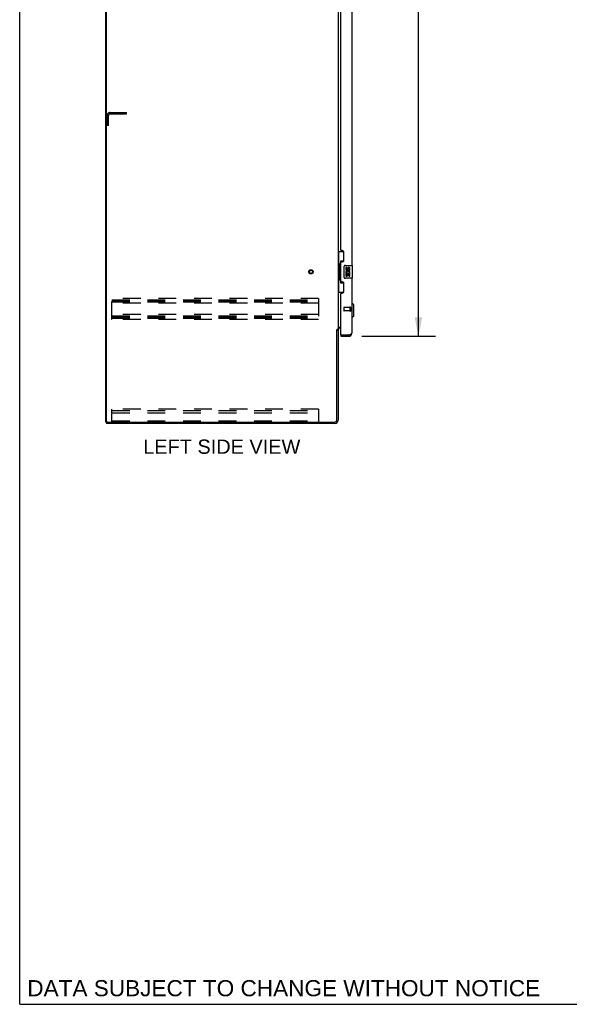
# Model space of a CAD drawing. Header units: inches. Extents: x 0 to 250, y 0 to 162.
# Tile 1 of 17: x 0 to 43, y 0 to 76. Entities that reach past the tile are written whole.
import ezdxf

# ---------------------------------------------------------------- set-up
doc = ezdxf.new("R2010")
doc.units = ezdxf.units.IN
doc.header["$LTSCALE"] = 13.77
doc.header["$MEASUREMENT"] = 0
doc.linetypes.add('HIDDEN', pattern=[0.2, 0.1, -0.1])
doc.layers.get('0').update_dxf_attribs({"linetype": 'CONTINUOUS'})
for name, color, linetype in [('02___PRT_ALL_AXES', 7, 'CONTINUOUS'), ('DEFAULT_2', 8, 'HIDDEN'), ('DIMENSIONS', 7, 'CONTINUOUS')]:
    doc.layers.add(name, color=color, linetype=linetype)
doc.styles.get("Standard").update_dxf_attribs({"font": 'arial.ttf'})
doc.dimstyles.new('DIMSTYLE_1', dxfattribs={"dimtxt": 1.104545, "dimasz": 1.472727, "dimexe": 0.09, "dimexo": 0.07, "dimgap": 0.0375, "dimtad": 0, "dimtih": 1, "dimtoh": 1, "dimzin": 4, "dimdsep": 46, "dimtxsty": 'Standard', "dimblk": '_FILLED', "dimblk1": '_FILLED', "dimblk2": '_FILLED', "dimcen": 0.09, "dimazin": 1, "dimtfac": 1, "dimtdec": 3, "dimtofl": 0, "dimtmove": 0, "dimatfit": 3, "dimldrblk": '_FILLED', "dimfxl": 1, "dimtolj": 1, "dimtzin": 4, "dimarcsym": 0})

# ---------------------------------------------------------------- blocks, each defined once
blk = doc.blocks.new('_FILLED')
at = {"color": 0, "linetype": 'ByBlock'}
blk.add_solid([(0, 0), (-1, 0.2), (-1, -0.2)], dxfattribs=at)
blk = doc.blocks.new('*D14')
at = {"layer": 'DIMENSIONS', "color": 2, "linetype": 'Continuous'}
for p, q in [((43.792, 92.978), (40.847, 92.978)), ((45.542, 92.978), (48.224, 92.978))]:
    blk.add_line(p, q, dxfattribs=at)
at = {"layer": 'DIMENSIONS', "color": 2, "linetype": 'Continuous', "xscale": 1.4727272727, "yscale": 1.4727272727, "zscale": 1.4727272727}
blk.add_blockref('_FILLED', (43.792, 92.978), dxfattribs=at)
at = {"layer": 'DIMENSIONS', "color": 2, "linetype": 'Continuous', "xscale": 1.4727272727, "yscale": 1.4727272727, "zscale": 1.4727272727, "rotation": 180}
blk.add_blockref('_FILLED', (45.542, 92.978), dxfattribs=at)
at = {"layer": 'DIMENSIONS', "color": 2, "linetype": 'Continuous', "insert": (48.777, 93.53), "char_height": 1.1045, "width": 3.00157, "attachment_point": 1, "line_spacing_factor": 0.9}
blk.add_mtext('1.75', dxfattribs=at)
blk = doc.blocks.new('*D21')
at = {"layer": 'DIMENSIONS', "color": 2, "linetype": 'Continuous'}
for p, q in [((26.508, 114.288), (32.212, 114.288)), ((30.887, 114.288), (30.887, 84.946)), ((30.887, 51.788), (30.887, 81.08)), ((26.508, 51.788), (32.212, 51.788))]:
    blk.add_line(p, q, dxfattribs=at)
at = {"layer": 'DIMENSIONS', "color": 2, "linetype": 'Continuous', "xscale": 1.4727272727, "yscale": 1.4727272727, "zscale": 1.4727272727}
for p, rotation in [((30.887, 114.288), 90), ((30.887, 51.788), 270)]:
    blk.add_blockref('_FILLED', p, dxfattribs=dict(at, rotation=rotation))
at = {"layer": 'DIMENSIONS', "color": 2, "linetype": 'Continuous', "insert": (30.887, 84.394), "char_height": 1.1045, "width": 5.65002, "attachment_point": 2, "line_spacing_factor": 0.9}
blk.add_mtext('62.50\\PDOORS', dxfattribs=at)

msp = doc.modelspace()

# ---------------------------------------------------------------- linework, layer by layer
at = {"color": 7, "linetype": 'Continuous'}
for p, q in [((0, 0), (0, 162)), ((6.665, 45.142), (6.665, 116.934)), ((24.665, 58.363), (25.106, 58.363)), ((24.704, 58.363), (24.704, 57.338)), ((25.069, 58.363), (25.069, 57.583)), ((24.683, 57.338), (24.805, 57.338)), ((24.683, 57.338), (24.683, 56.238)), ((24.805, 57.368), (24.805, 57.389)), ((24.805, 56.238), (24.805, 57.338)), ((25.069, 57.628), (24.842, 57.628)), ((24.842, 57.628), (24.842, 55.948)), ((25.228, 57.288), (25.768, 57.288)), ((25.783, 56.303), (25.783, 57.273)), ((25.128, 56.388), (25.128, 57.188)), ((24.683, 56.238), (24.805, 56.238)), ((24.704, 56.238), (24.704, 55.213)), ((24.805, 56.187), (24.805, 56.208)), ((24.842, 55.948), (25.069, 55.948)), ((25.069, 55.993), (25.069, 55.213)), ((25.768, 56.288), (25.228, 56.288)), ((24.665, 55.213), (25.106, 55.213)), ((25.763, 54.34), (25.723, 54.34)), ((25.881, 54.221), (25.763, 54.34)), ((25.763, 53.237), (25.763, 54.34)), ((25.881, 53.355), (25.881, 54.221)), ((25.763, 53.237), (25.723, 53.237)), ((25.881, 53.355), (25.763, 53.237)), ((24.561, 52.278), (24.665, 52.278)), ((24.869, 51.892), (24.889, 51.892)), ((24.869, 51.892), (24.869, 51.788)), ((25.477, 51.788), (25.477, 51.892)), ((6.665, 45.142), (6.78, 45.142)), ((6.717, 45.142), (6.717, 45.038)), ((0, 0), (250.364, 0))]:
    msp.add_line(p, q, dxfattribs=at)
at = {"color": 3, "linetype": 'Continuous'}
for p, q in [((6.717, 45.204), (6.717, 116.871)), ((24.665, 113.745), (24.665, 52.33)), ((25.723, 82.538), (25.723, 57.288)), ((24.869, 58.495), (24.869, 81.33)), ((24.989, 58.435), (24.929, 58.435)), ((25.119, 57.685), (25.119, 58.305)), ((24.869, 56.08), (24.869, 57.495)), ((24.929, 57.555), (24.989, 57.555)), ((24.989, 56.02), (24.929, 56.02)), ((25.119, 55.27), (25.119, 55.89)), ((25.723, 56.288), (25.723, 52.034)), ((24.869, 51.912), (24.869, 55.08)), ((24.929, 55.14), (24.989, 55.14)), ((24.561, 45.285), (24.561, 52.29)), ((24.665, 52.33), (24.591, 52.33)), ((24.665, 52.291), (24.665, 45.284)), ((24.706, 52.486), (24.869, 52.486)), ((24.869, 52.434), (24.808, 52.434)), ((25.52, 51.908), (25.539, 51.915)), ((25.539, 51.915), (25.551, 51.919)), ((25.551, 51.919), (25.562, 51.924)), ((25.562, 51.924), (25.574, 51.929)), ((25.574, 51.929), (25.585, 51.933)), ((24.869, 51.788), (25.477, 51.788)), ((24.889, 51.892), (25.477, 51.892)), ((25.477, 51.892), (25.496, 51.899)), ((25.496, 51.899), (25.52, 51.908)), ((6.78, 45.142), (24.418, 45.142)), ((24.419, 45.038), (6.717, 45.038))]:
    msp.add_line(p, q, dxfattribs=at)
at = {"color": 7, "linetype": 'Continuous'}
for points in [[(24.842, 57.604), (24.842, 57.601), (24.843, 57.597), (24.844, 57.593), (24.845, 57.589), (24.847, 57.584), (24.849, 57.579), (24.851, 57.573), (24.854, 57.567), (24.858, 57.561), (24.862, 57.554), (24.866, 57.547), (24.871, 57.539), (24.876, 57.53), (24.878, 57.527)], [(25.128, 57.188), (25.129, 57.194), (25.129, 57.2), (25.13, 57.206), (25.131, 57.212), (25.133, 57.218), (25.135, 57.224)], [(24.878, 56.049), (24.876, 56.045), (24.871, 56.037), (24.866, 56.029), (24.862, 56.022), (24.858, 56.015), (24.854, 56.008), (24.851, 56.002), (24.849, 55.997), (24.847, 55.992), (24.845, 55.987), (24.844, 55.983), (24.843, 55.979), (24.842, 55.975), (24.842, 55.972)], [(25.135, 56.352), (25.133, 56.357), (25.131, 56.363), (25.13, 56.369), (25.129, 56.375), (25.129, 56.381), (25.128, 56.388)]]:
    msp.add_lwpolyline(points, dxfattribs=at)
at = {"color": 3, "linetype": 'Continuous'}
for points in [[(24.575, 52.312), (24.573, 52.307), (24.572, 52.306), (24.571, 52.304), (24.57, 52.302), (24.569, 52.301), (24.568, 52.299), (24.567, 52.297), (24.565, 52.296), (24.564, 52.294), (24.563, 52.292), (24.561, 52.29)], [(24.591, 52.33), (24.589, 52.329), (24.587, 52.327), (24.585, 52.326), (24.584, 52.324), (24.582, 52.323), (24.581, 52.321), (24.58, 52.32), (24.579, 52.318), (24.578, 52.317), (24.577, 52.316), (24.576, 52.314), (24.575, 52.313), (24.575, 52.312)], [(24.686, 52.463), (24.681, 52.46), (24.679, 52.459), (24.676, 52.458), (24.674, 52.457), (24.672, 52.455), (24.67, 52.454), (24.669, 52.452), (24.667, 52.451), (24.666, 52.449), (24.666, 52.448), (24.665, 52.446), (24.665, 52.445)], [(24.706, 52.486), (24.706, 52.484), (24.705, 52.482), (24.705, 52.48), (24.704, 52.478), (24.704, 52.477), (24.703, 52.475), (24.701, 52.473), (24.7, 52.472), (24.698, 52.47), (24.696, 52.469), (24.695, 52.468), (24.693, 52.466), (24.69, 52.465), (24.688, 52.464), (24.686, 52.463)], [(25.585, 51.933), (25.591, 51.935), (25.596, 51.938), (25.602, 51.94), (25.607, 51.942), (25.612, 51.945), (25.618, 51.947), (25.623, 51.949), (25.628, 51.952), (25.633, 51.954), (25.637, 51.956), (25.642, 51.958), (25.647, 51.961), (25.651, 51.963), (25.655, 51.965), (25.66, 51.968), (25.664, 51.97), (25.668, 51.972), (25.672, 51.975), (25.675, 51.977), (25.679, 51.979), (25.683, 51.981), (25.686, 51.984), (25.689, 51.986), (25.692, 51.988), (25.695, 51.991), (25.698, 51.993), (25.701, 51.995), (25.703, 51.998), (25.706, 52), (25.708, 52.002), (25.71, 52.004), (25.712, 52.007), (25.714, 52.009), (25.715, 52.011), (25.717, 52.014), (25.718, 52.016), (25.719, 52.018), (25.72, 52.021), (25.721, 52.023), (25.722, 52.025), (25.723, 52.027), (25.723, 52.03), (25.723, 52.032), (25.723, 52.034)]]:
    msp.add_lwpolyline(points, dxfattribs=at)
for centre, radius, start, end in [((24.929, 58.495), 0.06, 180, 270), ((24.989, 58.305), 0.13, 0, 90), ((24.929, 57.495), 0.06, 90, 180), ((24.989, 57.685), 0.13, 270, 360), ((24.929, 56.08), 0.06, 180, 270), ((24.989, 55.89), 0.13, 0, 90), ((24.929, 55.08), 0.06, 90, 180), ((24.989, 55.27), 0.13, 270, 360), ((24.808, 52.291), 0.142, 90, 180), ((24.889, 51.912), 0.02, 180, 270), ((25.477, 52.034), 0.246, 270, 360), ((6.78, 45.204), 0.0625, 180, 270), ((24.418, 45.285), 0.143, 270, 360), ((24.419, 45.284), 0.246, 270, 360)]:
    msp.add_arc(centre, radius, start, end, dxfattribs=at)
at = {"color": 7, "linetype": 'Continuous'}
for centre, radius, start, end in [((25.228, 57.188), 0.1, 90, 158.79459), ((25.768, 57.273), 0.015, 0, 90), ((25.228, 56.388), 0.1, 201.20502, 270), ((25.768, 56.303), 0.015, 270, 360), ((25.477, 52.034), 0.142, 270, 311.36625), ((25.559, 52.178), 0.26, 267.3791, 270)]:
    msp.add_arc(centre, radius, start, end, dxfattribs=at)
for centre, start_param, end_param in [((24.909, 57.378), 0.699287, 1.51401), ((24.909, 57.378), -4.655602, -3.84088), ((24.909, 56.197), 0.699287, 1.51401), ((24.909, 56.197), -4.655602, -3.84088)]:
    msp.add_ellipse(centre, major_axis=(0, 0.18), ratio=0.579493, start_param=start_param, end_param=end_param, dxfattribs=at)
at = {"layer": '02___PRT_ALL_AXES', "color": 7, "linetype": 'Continuous'}
for p, q in [((25.329, 57.134), (25.266, 57.134)), ((25.266, 57.134), (25.266, 56.997)), ((25.284, 56.672), (25.266, 56.672)), ((25.266, 56.672), (25.266, 56.442)), ((25.319, 56.672), (25.346, 56.692)), ((25.319, 56.672), (25.58, 56.672)), ((25.329, 56.997), (25.329, 57.134)), ((25.329, 56.609), (25.394, 56.609)), ((25.329, 56.442), (25.329, 56.609)), ((25.394, 57.06), (25.394, 56.991)), ((25.394, 56.609), (25.394, 56.473)), ((25.455, 56.997), (25.455, 57.039)), ((25.455, 56.609), (25.517, 56.609)), ((25.455, 56.473), (25.455, 56.609)), ((25.51, 56.708), (25.567, 56.683)), ((25.517, 57.039), (25.517, 56.903)), ((25.517, 56.903), (25.58, 56.903)), ((25.517, 56.609), (25.517, 56.442)), ((25.58, 56.903), (25.58, 57.039)), ((25.58, 56.442), (25.58, 56.672)), ((25.266, 56.442), (25.329, 56.442)), ((25.394, 56.473), (25.455, 56.473)), ((25.517, 56.442), (25.58, 56.442))]:
    msp.add_line(p, q, dxfattribs=at)
at = {"layer": '02___PRT_ALL_AXES', "color": 8, "linetype": 'HIDDEN'}
for p, q in [((25.576, 54.016), (25.129, 54.016)), ((25.576, 53.768), (25.129, 53.768)), ((25.576, 54.016), (25.576, 53.768))]:
    msp.add_line(p, q, dxfattribs=at)
msp.add_circle((22.561, 56.788), 0.124, dxfattribs=at)
at = {"layer": '02___PRT_ALL_AXES', "color": 7, "linetype": 'Continuous'}
for centre, radius, start, end in [((25.36, 56.997), 0.0943, 180, 360), ((25.42, 56.746), 0.154, 161.41988, 206.19629), ((25.423, 56.746), 0.157, 336.59665, 161.87913), ((25.423, 56.746), 0.157, 205.73705, 207.8532), ((25.36, 56.997), 0.0314, 180, 261.22946), ((25.423, 56.746), 0.0943, 336.59665, 215.11217), ((25.36, 57.002), 0.0362, 263.42855, 341.76278), ((25.486, 57.039), 0.0943, 68.69989, 167.43379), ((25.486, 57.039), 0.0314, 0, 180.04847), ((25.486, 57.039), 0.0943, 0, 68.67039)]:
    msp.add_arc(centre, radius, start, end, dxfattribs=at)
at = {"layer": 'DEFAULT_2', "color": 8, "linetype": 'HIDDEN'}
for p, q in [((6.769, 68.142), (6.769, 68.895)), ((6.873, 68.142), (6.873, 68.895)), ((7.016, 69.142), (8.269, 69.142)), ((7.016, 69.038), (8.269, 69.038)), ((8.269, 69.038), (8.269, 69.142)), ((6.873, 68.142), (6.769, 68.142)), ((23.144, 54.725), (7.144, 54.725)), ((7.144, 53.1), (7.144, 54.725)), ((7.144, 54.621), (23.144, 54.621)), ((7.144, 54.531), (23.144, 54.531)), ((7.144, 54.454), (23.144, 54.454)), ((23.144, 54.35), (7.144, 54.35)), ((23.144, 54.725), (23.144, 53.1)), ((23.144, 53.475), (7.144, 53.475)), ((25.119, 54.006), (25.119, 53.778)), ((25.576, 54.034), (25.576, 53.75)), ((25.619, 54.034), (25.619, 53.75)), ((7.144, 53.371), (23.144, 53.371)), ((7.144, 53.281), (23.144, 53.281)), ((7.144, 53.204), (23.144, 53.204)), ((23.144, 53.1), (7.144, 53.1)), ((23.144, 46.142), (7.144, 46.142)), ((7.144, 45.142), (7.144, 46.142)), ((7.144, 46.038), (23.144, 46.038)), ((7.144, 46.037), (23.144, 46.037)), ((7.144, 45.861), (23.144, 45.861)), ((23.144, 46.142), (23.144, 45.142)), ((7.144, 45.246), (23.144, 45.246))]:
    msp.add_line(p, q, dxfattribs=at)
for radius in [0.164, 0.124]:
    msp.add_circle((22.561, 56.788), radius, dxfattribs=at)
for centre, radius, start, end in [((7.016, 68.895), 0.246, 90, 180), ((7.016, 68.895), 0.142, 90, 180), ((25.129, 54.006), 0.01, 90, 180), ((25.129, 53.778), 0.01, 180, 270), ((25.598, 54.034), 0.0215, 0, 180), ((25.598, 53.75), 0.0215, 180, 360)]:
    msp.add_arc(centre, radius, start, end, dxfattribs=at)

# ---------------------------------------------------------------- texts
at = {"layer": 'DIMENSIONS', "color": 2, "linetype": 'Continuous', "attachment_point": 2, "line_spacing_factor": 0.9}
for s, insert, char_height, width in [('LEFT SIDE VIEW', (15.654, 43.785), 1.10455, 12.14589), ('DATA SUBJECT TO CHANGE WITHOUT NOTICE', (20.453, 1.875), 1.25182, 39.65797)]:
    msp.add_mtext(s, dxfattribs=dict(at, insert=insert, char_height=char_height, width=width))

# ---------------------------------------------------------------- dimensions: what is measured, and where the dimension line sits
at = {"layer": 'DIMENSIONS', "color": 2, "linetype": 'Continuous'}
dim = msp.add_linear_dim(base=(30.887, 114.288), p1=(26.438, 51.788), p2=(26.438, 114.288), angle=90, text='<>\\PDOORS', dimstyle='DIMSTYLE_1', dxfattribs=at)
dim.commit()
dim.dimension.update_dxf_attribs({"geometry": '*D21', "text_midpoint": (30.887, 83.013), "dimtype": 160})
dim = msp.add_linear_dim(base=(43.792, 92.978), p1=(45.542, 52.913), p2=(43.792, 84.745), angle=180, dimstyle='DIMSTYLE_1', dxfattribs=at)
dim.commit()
dim.dimension.update_dxf_attribs({"geometry": '*D14', "text_midpoint": (50.329, 92.972), "dimtype": 160})

doc.saveas('drawing.dxf')
